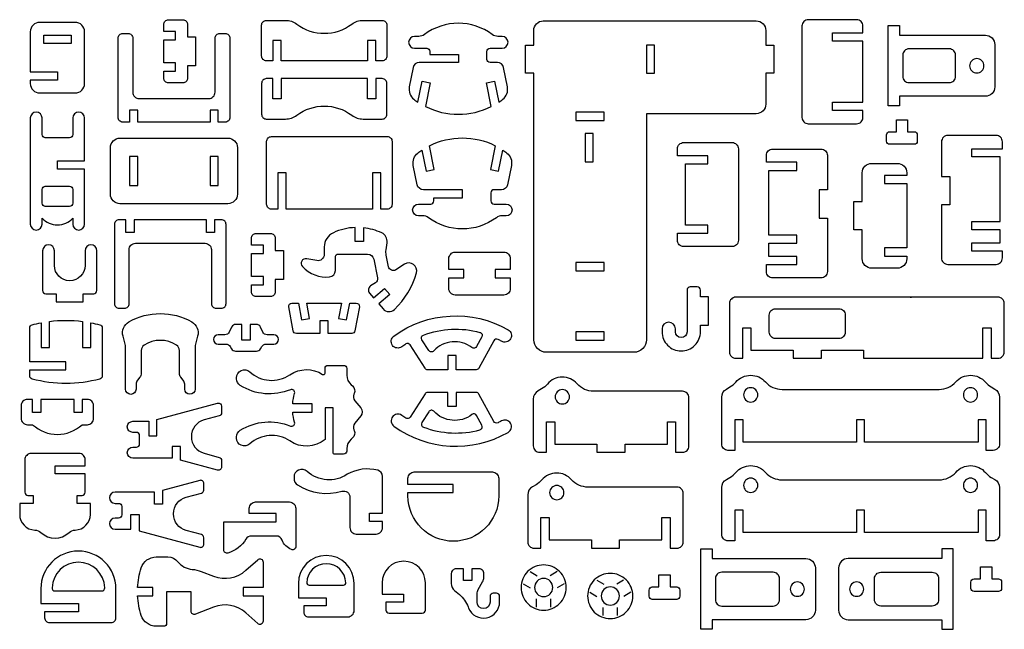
# Model space of a CAD drawing. Extents: x 663.6 to 678.7, y 13.3 to 32.2.
# Tile 1 of 2: x 663.7 to 678.7, y 13.3 to 22.7. Entities that reach past the tile are written whole.
import ezdxf

# ---------------------------------------------------------------- set-up
doc = ezdxf.new("R2010")
doc.units = 0
doc.header["$MEASUREMENT"] = 0
doc.layers.add('KONTUR', color=20, linetype='CONTINUOUS')

msp = doc.modelspace()

# ---------------------------------------------------------------- linework, layer by layer
at = {"layer": 'KONTUR'}
for points in [[(663.97, 21.533), (664.511, 21.533, 0.414214), (664.655, 21.677), (664.655, 22.468, 0.414214), (664.511, 22.612), (663.97, 22.612, 0.414214), (663.826, 22.468), (663.826, 21.855), (664.241, 21.855), (664.241, 21.73), (663.826, 21.73), (663.826, 21.677, 0.414214)], [(666.047, 21.993), (665.867, 21.993), (665.867, 22.346), (666.047, 22.346), (666.047, 22.471), (665.867, 22.471), (665.867, 22.579, -0.414214), (665.939, 22.651), (666.156, 22.651, -0.414214), (666.228, 22.579), (666.228, 22.392), (666.353, 22.392), (666.353, 21.947), (666.228, 21.947), (666.228, 21.76, -0.414214), (666.156, 21.688), (665.939, 21.688, -0.414214), (665.867, 21.76), (665.867, 21.868), (666.047, 21.868)], [(667.433, 22.643), (667.725, 22.643, -0.16263), (667.899, 22.585, 0.334097), (668.739, 22.585, -0.16263), (668.913, 22.643), (669.205, 22.643, -0.414214), (669.277, 22.571), (669.277, 22.098, -0.414214), (669.205, 22.025), (669.105, 22.025), (669.105, 22.334), (668.98, 22.334), (668.98, 22.025), (667.658, 22.025), (667.658, 22.334), (667.533, 22.334), (667.533, 22.025), (667.433, 22.025, -0.414214), (667.361, 22.098), (667.361, 22.571, -0.414214)], [(670.871, 21.327), (670.798, 21.687), (670.92, 21.712), (670.985, 21.393, 0.016944), (671.046, 21.437, 0.286808), (671.118, 21.628), (671.059, 21.921, 0.357001), (670.965, 21.998), (670.852, 21.998, -0.414214), (670.804, 22.046), (670.804, 22.17, -0.414214), (670.852, 22.218), (671.038, 22.218, 1), (671.038, 22.397), (670.973, 22.397, -0.161246), (670.887, 22.426, 0.331101), (669.849, 22.426, -0.161246), (669.763, 22.397), (669.698, 22.397, 1), (669.698, 22.218), (669.884, 22.218, -0.414214), (669.932, 22.17), (669.932, 22.123), (670.368, 22.123), (670.368, 21.998), (669.771, 21.998, 0.357001), (669.677, 21.921), (669.618, 21.628, 0.286808), (669.69, 21.437, 0.016944), (669.751, 21.393), (669.816, 21.712), (669.938, 21.687), (669.865, 21.327, 0.237707)], [(673.243, 17.764, -0.414214), (673.051, 17.572), (671.714, 17.572, -0.414214), (671.521, 17.764), (671.521, 21.834), (671.396, 21.834), (671.396, 22.266), (671.521, 22.266), (671.521, 22.49, -0.414214), (671.666, 22.634), (674.922, 22.634, -0.414214), (675.067, 22.49), (675.067, 22.266), (675.192, 22.266), (675.192, 21.834), (675.067, 21.834), (675.067, 21.361, -0.414214), (674.922, 21.217), (673.243, 21.217)], [(676.426, 21.391), (676.551, 21.391), (676.551, 22.325), (676.426, 22.325), (676.085, 22.325), (676.085, 22.45), (676.551, 22.45), (676.551, 22.557, 0.414214), (676.455, 22.653), (675.716, 22.653, 0.414214), (675.62, 22.557), (675.62, 21.159, 0.414214), (675.716, 21.063), (676.455, 21.063, 0.414214), (676.551, 21.159), (676.551, 21.266), (676.085, 21.266), (676.085, 21.391)], [(665.24, 21.088, -0.414214), (665.168, 21.16), (665.168, 22.37, -0.414214), (665.24, 22.442), (665.32, 22.442, -0.414214), (665.392, 22.37), (665.392, 21.545, 0.414214), (665.488, 21.449), (666.554, 21.449, 0.414214), (666.65, 21.545), (666.65, 22.37, -0.414214), (666.722, 22.442), (666.803, 22.442, -0.414214), (666.875, 22.37), (666.875, 21.16, -0.414214), (666.803, 21.088), (666.699, 21.088), (666.699, 21.269), (666.574, 21.269), (666.574, 21.088), (665.469, 21.088), (665.469, 21.269), (665.344, 21.269), (665.344, 21.088)], [(678.423, 21.482), (677.109, 21.482), (677.109, 21.335), (676.937, 21.335), (676.937, 22.563), (677.109, 22.563), (677.109, 22.416), (678.423, 22.416, -0.414214), (678.568, 22.272), (678.568, 21.626, -0.414214)], [(677.967, 21.787), (677.967, 22.111, 0.414214), (677.871, 22.207), (677.255, 22.207, 0.414214), (677.159, 22.111), (677.159, 21.787, 0.414214), (677.255, 21.691), (677.871, 21.691, 0.414214)], [(678.292, 22.058, 0.414214), (678.183, 21.949, 0.414214), (678.292, 21.84, 0.414214), (678.401, 21.949, 0.414214)], [(667.433, 21.135), (667.725, 21.135, 0.16263), (667.899, 21.193, -0.334097), (668.739, 21.193, 0.16263), (668.913, 21.135), (669.205, 21.135, 0.414214), (669.277, 21.207), (669.277, 21.68, 0.414214), (669.205, 21.752), (669.105, 21.752), (669.105, 21.443), (668.98, 21.443), (668.98, 21.752), (667.658, 21.752), (667.658, 21.443), (667.533, 21.443), (667.533, 21.752), (667.433, 21.752, 0.414214), (667.361, 21.68), (667.361, 21.207, 0.414214)], [(664.475, 21.151), (664.475, 20.897, -0.414214), (664.427, 20.849), (664.054, 20.849, -0.414214), (664.006, 20.897), (664.006, 21.151, 1), (663.826, 21.151), (663.826, 19.529, 1), (664.006, 19.529), (664.006, 19.619, 0.435619), (664.475, 19.619), (664.475, 19.529, 1), (664.655, 19.529), (664.655, 20.369), (664.241, 20.369), (664.241, 20.494), (664.655, 20.494), (664.655, 21.151, 1)], [(676.962, 20.941), (677.063, 20.941), (677.063, 21.124), (677.235, 21.124), (677.235, 20.941), (677.335, 20.941, -0.414214), (677.383, 20.892), (677.383, 20.797, -0.414214), (677.335, 20.749), (676.962, 20.749, -0.414214), (676.914, 20.797), (676.914, 20.892, -0.414214)], [(665.051, 20.699, -0.414214), (665.195, 20.843), (666.847, 20.843, -0.414214), (666.991, 20.699), (666.991, 19.986, -0.414214), (666.847, 19.842), (665.195, 19.842, -0.414214), (665.051, 19.986)], [(667.61, 20.313), (667.61, 19.759), (667.51, 19.759, -0.414214), (667.438, 19.831), (667.438, 20.795, -0.414214), (667.51, 20.867), (669.282, 20.867, -0.414214), (669.355, 20.795), (669.355, 19.831, -0.414214), (669.282, 19.759), (669.183, 19.759), (669.183, 20.313), (669.058, 20.313), (669.058, 19.759), (667.735, 19.759), (667.735, 20.313)], [(670.932, 20.727), (670.859, 20.366), (670.982, 20.341), (671.046, 20.66, -0.016944), (671.108, 20.616, -0.286808), (671.179, 20.426), (671.12, 20.132, -0.357001), (671.026, 20.055), (670.913, 20.055, 0.414214), (670.865, 20.007), (670.865, 19.883, 0.414214), (670.913, 19.835), (671.1, 19.835, -1), (671.1, 19.656), (671.035, 19.656, 0.161246), (670.949, 19.628, -0.331101), (669.91, 19.628, 0.161246), (669.824, 19.656), (669.759, 19.656, -1), (669.759, 19.835), (669.945, 19.835, 0.414214), (669.994, 19.883), (669.994, 19.93), (670.429, 19.93), (670.429, 20.055), (669.833, 20.055, -0.357001), (669.738, 20.132), (669.679, 20.426, -0.286808), (669.751, 20.616, -0.016944), (669.812, 20.66), (669.877, 20.341), (669.999, 20.366), (669.927, 20.727, -0.237707)], [(673.967, 19.514), (673.842, 19.514), (673.842, 20.449), (673.967, 20.449), (674.183, 20.449), (674.183, 20.574), (673.717, 20.574), (673.717, 20.68, -0.414214), (673.813, 20.776), (674.552, 20.776, -0.414214), (674.649, 20.68), (674.649, 19.283, -0.414214), (674.552, 19.187), (673.813, 19.187, -0.414214), (673.717, 19.283), (673.717, 19.389), (674.183, 19.389), (674.183, 19.514)], [(678.218, 19.444), (678.218, 19.569), (678.648, 19.569), (678.648, 20.557), (678.434, 20.557), (678.218, 20.557), (678.218, 20.682), (678.684, 20.682), (678.684, 20.788, 0.414214), (678.588, 20.884), (677.849, 20.884, 0.414214), (677.753, 20.788), (677.753, 20.258), (677.878, 20.258), (677.878, 19.826), (677.753, 19.826), (677.753, 19.012, 0.414214), (677.849, 18.915), (678.588, 18.915, 0.414214), (678.684, 19.012), (678.684, 19.118), (678.218, 19.118), (678.218, 19.243), (678.434, 19.243), (678.648, 19.243), (678.648, 19.444)], [(675.542, 19.237), (675.542, 19.362), (675.112, 19.362), (675.112, 20.349), (675.326, 20.349), (675.542, 20.349), (675.542, 20.474), (675.076, 20.474), (675.076, 20.581, -0.414214), (675.172, 20.677), (675.911, 20.677, -0.414214), (676.008, 20.581), (676.008, 20.051), (675.883, 20.051), (675.883, 19.619), (676.008, 19.619), (676.008, 18.804, -0.414214), (675.911, 18.708), (675.172, 18.708, -0.414214), (675.076, 18.804), (675.076, 18.911), (675.542, 18.911), (675.542, 19.036), (675.326, 19.036), (675.112, 19.036), (675.112, 19.237)], [(676.54, 20.313, -0.414214), (676.685, 20.457), (677.078, 20.457, -0.414214), (677.222, 20.313), (677.222, 20.274), (676.881, 20.274), (676.881, 20.149), (677.222, 20.149), (677.222, 19.165), (676.881, 19.165), (676.881, 19.04), (677.222, 19.04), (677.222, 19.001, -0.414214), (677.078, 18.856), (676.685, 18.856, -0.414214), (676.54, 19.001), (676.54, 19.441), (676.415, 19.441), (676.415, 19.873), (676.54, 19.873)], [(664.054, 19.801, -0.414214), (664.006, 19.849), (664.006, 20.059, -0.414214), (664.054, 20.107), (664.427, 20.107, -0.414214), (664.475, 20.059), (664.475, 19.849, -0.414214), (664.427, 19.801)], [(665.183, 19.597, 0.414214), (665.111, 19.525), (665.111, 18.316, 0.414214), (665.183, 18.244), (665.264, 18.244, 0.414214), (665.336, 18.316), (665.336, 19.14, -0.414214), (665.432, 19.236), (666.498, 19.236, -0.414214), (666.594, 19.14), (666.594, 18.316, 0.414214), (666.666, 18.244), (666.746, 18.244, 0.414214), (666.818, 18.316), (666.818, 19.525, 0.414214), (666.746, 19.597), (666.642, 19.597), (666.642, 19.402), (666.517, 19.402), (666.517, 19.597), (665.412, 19.597), (665.412, 19.402), (665.287, 19.402), (665.287, 19.597)], [(669.278, 19.246, 0.327736), (669.196, 19.396, 0.082502), (668.918, 19.473), (668.918, 19.262), (668.793, 19.262), (668.793, 19.478, 0.098873), (668.458, 19.398, 0.293434), (668.317, 19.18), (668.317, 19.066, -0.470319), (668.203, 18.972), (668.05, 19.001, 0.725517), (667.984, 18.881, 0.232505), (668.401, 18.723, 0.386628), (668.488, 18.819), (668.488, 19.024, -0.414214), (668.536, 19.072), (668.981, 19.072, -0.356602), (669.075, 18.995), (669.133, 18.708, -0.310333), (669.101, 18.633), (669.026, 18.585, 0.45464), (669.01, 18.477), (669.072, 18.405), (669.24, 18.547), (669.321, 18.452), (669.153, 18.31), (669.217, 18.234, 0.429009), (669.39, 18.225, 0.137809), (669.728, 18.784, 0.686905), (669.547, 18.917), (669.412, 18.831, -0.526329), (669.302, 18.877), (669.266, 19.056, -0.083534), (669.263, 19.136)], [(667.388, 18.728), (667.207, 18.728), (667.207, 19.081), (667.388, 19.081), (667.388, 19.206), (667.207, 19.206), (667.207, 19.314, -0.414214), (667.279, 19.386), (667.496, 19.386, -0.414214), (667.569, 19.314), (667.569, 19.127), (667.694, 19.127), (667.694, 18.682), (667.569, 18.682), (667.569, 18.495, -0.414214), (667.496, 18.423), (667.279, 18.423, -0.414214), (667.207, 18.495), (667.207, 18.603), (667.388, 18.603)], [(664.194, 18.899), (664.194, 19.123, 1), (664.014, 19.123), (664.014, 18.514, 0.414214), (664.062, 18.466), (664.221, 18.466), (664.221, 18.341), (664.636, 18.341), (664.636, 18.466), (664.795, 18.466, 0.414214), (664.843, 18.514), (664.843, 19.123, 1), (664.663, 19.123), (664.663, 18.899, -1)], [(671.065, 18.446), (670.319, 18.446, -0.414214), (670.223, 18.543), (670.223, 18.711), (670.453, 18.711), (670.453, 18.836), (670.223, 18.836), (670.223, 19.004, -0.414214), (670.319, 19.101), (671.065, 19.101, -0.414214), (671.161, 19.004), (671.161, 18.836), (670.931, 18.836), (670.931, 18.711), (671.161, 18.711), (671.161, 18.543, -0.414214)], [(673.685, 17.929, 1), (673.481, 17.929), (673.481, 17.885, 0.414214), (673.774, 17.592, 0.414214), (674.068, 17.885), (674.068, 17.987), (674.193, 17.987), (674.193, 18.419), (674.068, 18.419), (674.068, 18.521, 0.414214), (674.019, 18.569), (673.912, 18.569, 0.414214), (673.864, 18.521), (673.864, 17.885, -1), (673.685, 17.885)], [(675.485, 17.606), (675.485, 17.481), (675.917, 17.481), (675.917, 17.606), (676.562, 17.606), (676.562, 17.481), (677.775, 17.481), (678.385, 17.481), (678.385, 17.947), (678.51, 17.947), (678.51, 17.481), (678.616, 17.481, 0.414214), (678.712, 17.578), (678.712, 18.317, 0.414214), (678.616, 18.413), (674.609, 18.413, 0.414214), (674.512, 18.317), (674.512, 17.578, 0.414214), (674.609, 17.481), (674.715, 17.481), (674.715, 17.947), (674.84, 17.947), (674.84, 17.606)], [(668.787, 17.899, -0.361445), (668.739, 17.86), (668.378, 17.86), (668.378, 18.051), (668.253, 18.051), (668.253, 17.86), (667.892, 17.86, -0.361445), (667.844, 17.899), (667.776, 18.266, -0.469028), (667.824, 18.323), (667.923, 18.323), (667.971, 18.065), (668.094, 18.088), (668.05, 18.323), (668.581, 18.323), (668.537, 18.088), (668.66, 18.065), (668.708, 18.323), (668.807, 18.323, -0.469028), (668.855, 18.266)], [(676.185, 17.782), (675.216, 17.782, -0.414214), (675.12, 17.879), (675.12, 18.141, -0.414214), (675.216, 18.237), (676.185, 18.237, -0.414214), (676.281, 18.141), (676.281, 17.879, -0.414214)], [(663.817, 17.899), (663.817, 17.945, -0.339868), (663.852, 17.991, -0.017741), (663.992, 18.023), (663.992, 17.647), (664.117, 17.647), (664.117, 18.043, -0.063321), (664.624, 18.043), (664.624, 17.647), (664.749, 17.647), (664.749, 18.023, -0.017741), (664.889, 17.991, -0.339868), (664.924, 17.945), (664.924, 17.209, -0.339868), (664.889, 17.163, -0.130898), (663.852, 17.163, -0.339868), (663.817, 17.209), (663.817, 17.301), (664.37, 17.301), (664.37, 17.426), (663.817, 17.426)], [(665.333, 18.035, -0.267035), (666.293, 18.035, -0.33993), (666.383, 17.818), (666.345, 17.677), (666.345, 17.009, -1), (666.185, 17.009), (666.185, 17.084, 0.173888), (666.163, 17.145), (666.126, 17.19, -0.173888), (666.104, 17.251), (666.104, 17.6, 0.254451), (666.06, 17.681, 0.295226), (665.566, 17.681, 0.254451), (665.522, 17.6), (665.522, 17.251, -0.173888), (665.501, 17.19), (665.464, 17.145, 0.173888), (665.442, 17.084), (665.442, 17.009, -1), (665.281, 17.009), (665.281, 17.677), (665.243, 17.818, -0.33993)], [(669.383, 17.819, -0.296281), (671.128, 17.915, -1), (671.027, 17.74, 0.010719), (670.974, 17.768, 0.409028), (670.91, 17.748), (670.683, 17.33, -0.275451), (670.641, 17.304), (670.333, 17.304), (670.333, 17.521), (670.208, 17.521), (670.208, 17.304), (669.9, 17.304, -0.256138), (669.859, 17.327), (669.631, 17.684, 0.41701), (669.564, 17.698, 0.01351), (669.502, 17.655, -1)], [(666.88, 17.661), (666.9, 17.626, 0.267949), (666.963, 17.59), (667.283, 17.59, 0.267949), (667.345, 17.626), (667.366, 17.661, -0.267949), (667.428, 17.697), (667.548, 17.697, 1), (667.548, 17.838), (667.445, 17.838, -0.288239), (667.38, 17.879), (667.343, 17.957, 0.288239), (667.278, 17.997), (667.185, 17.997), (667.185, 17.756), (667.06, 17.756), (667.06, 17.997), (666.968, 17.997, 0.288239), (666.903, 17.957), (666.866, 17.879, -0.288239), (666.801, 17.838), (666.697, 17.838, 1), (666.697, 17.697), (666.818, 17.697, -0.267949)], [(670.698, 17.876, -0.483161), (670.728, 17.807), (670.647, 17.658, -0.46149), (670.576, 17.643, 0.387543), (669.992, 17.593, -0.491578), (669.916, 17.6), (669.811, 17.764, -0.476222), (669.835, 17.835, -0.158028)], [(668.662, 16.098), (668.662, 16.062, -0.414214), (668.614, 16.014), (668.479, 16.014, -0.414214), (668.455, 16.038), (668.455, 16.722), (668.33, 16.722), (668.33, 16.237, -0.33145), (667.793, 16.216, 0.343881), (667.179, 16.171, -0.650317), (666.978, 16.26), (666.978, 16.278, -0.258498), (667.034, 16.38, -0.242557), (667.801, 16.444, 0.631373), (667.865, 16.502, -0.05204), (667.836, 16.659), (668.134, 16.659), (668.134, 16.784), (667.836, 16.784, -0.05204), (667.865, 16.942, 0.631373), (667.801, 17, -0.242557), (667.034, 17.064, -0.258498), (666.978, 17.166), (666.978, 17.183, -0.650317), (667.179, 17.272, 0.343881), (667.793, 17.227, -0.303388), (668.293, 17.234, 0.595263), (668.33, 17.254), (668.33, 17.324, -0.414214), (668.378, 17.372), (668.614, 17.372, -0.414214), (668.662, 17.324), (668.662, 17.221, 0.222745), (668.732, 17.073), (668.751, 17.057, -0.341843), (668.776, 16.942), (668.772, 16.934, 0.29127), (668.785, 16.831), (668.877, 16.721, -0.360967), (668.877, 16.598), (668.785, 16.487, 0.29127), (668.772, 16.385), (668.776, 16.377, -0.341843), (668.751, 16.262), (668.732, 16.246, 0.222745)], [(672.486, 16.169), (672.486, 16.044), (672.918, 16.044), (672.918, 16.169), (673.563, 16.169), (673.563, 16.51), (673.688, 16.51), (673.688, 16.044), (673.795, 16.044, 0.414214), (673.891, 16.14), (673.891, 16.879, 0.414214), (673.795, 16.975), (672.436, 16.975, -0.215842), (672.183, 17.09, 0.457549), (671.729, 17.086, -0.085844), (671.641, 17.013), (671.586, 16.981, 0.267949), (671.514, 16.857), (671.514, 16.14, 0.414214), (671.61, 16.044), (671.716, 16.044), (671.716, 16.51), (671.841, 16.51), (671.841, 16.169)], [(674.489, 16.073, -0.414214), (674.393, 16.169), (674.393, 16.885, -0.267949), (674.465, 17.01), (674.519, 17.041, 0.085844), (674.608, 17.115, -0.457549), (675.062, 17.118, 0.215842), (675.315, 17.004), (677.717, 17.004, 0.215842), (677.97, 17.118, -0.457549), (678.424, 17.115, 0.085844), (678.513, 17.041), (678.567, 17.01, -0.267949), (678.639, 16.885), (678.639, 16.169, -0.414214), (678.543, 16.073), (678.437, 16.073), (678.437, 16.538), (678.312, 16.538), (678.312, 16.198), (676.578, 16.198), (676.578, 16.538), (676.453, 16.538), (676.453, 16.198), (674.72, 16.198), (674.72, 16.538), (674.595, 16.538), (674.595, 16.073)], [(674.836, 17.03, 0.414214), (674.727, 16.92, 0.414214), (674.836, 16.811, 0.414214), (674.945, 16.92, 0.414214)], [(678.196, 17.03, 0.414214), (678.087, 16.92, 0.414214), (678.196, 16.811, 0.414214), (678.305, 16.92, 0.414214)], [(669.383, 16.444, 0.296281), (671.128, 16.348, 1), (671.027, 16.523, -0.010719), (670.974, 16.495, -0.409028), (670.91, 16.515), (670.683, 16.933, 0.275451), (670.641, 16.959), (670.333, 16.959), (670.333, 16.742), (670.208, 16.742), (670.208, 16.959), (669.9, 16.959, 0.256138), (669.859, 16.936), (669.631, 16.579, -0.41701), (669.564, 16.565, -0.01351), (669.502, 16.608, 1)], [(671.957, 17.001, 0.414214), (671.848, 16.892, 0.414214), (671.957, 16.783, 0.414214), (672.067, 16.892, 0.414214)], [(663.782, 16.465), (663.861, 16.465, 0.389467), (664.619, 16.465), (664.698, 16.465, 0.414214), (664.794, 16.561), (664.794, 16.754, 0.414214), (664.698, 16.851), (664.619, 16.851), (664.619, 16.653), (664.494, 16.653), (664.494, 16.851), (663.986, 16.851), (663.986, 16.653), (663.861, 16.653), (663.861, 16.851), (663.782, 16.851, 0.414214), (663.686, 16.754), (663.686, 16.561, 0.414214)], [(665.636, 16.518), (665.636, 16.293), (665.761, 16.293), (665.761, 16.545), (666.689, 16.793, -0.493145), (666.749, 16.747), (666.749, 16.647, -0.339454), (666.714, 16.6), (666.483, 16.538, 0.767327), (666.483, 16.028), (666.714, 15.966, -0.339454), (666.749, 15.919), (666.749, 15.819, -0.493145), (666.689, 15.772), (666.12, 15.925), (666.12, 16.134), (665.995, 16.134), (665.995, 15.952), (665.394, 15.952, -1), (665.394, 16.123), (665.448, 16.123, 0.414214), (665.496, 16.171), (665.496, 16.299, 0.414214), (665.448, 16.347), (665.394, 16.347, -1), (665.394, 16.518)], [(670.698, 16.387, 0.483161), (670.728, 16.456), (670.647, 16.605, 0.46149), (670.576, 16.62, -0.387543), (669.992, 16.67, 0.491578), (669.916, 16.663), (669.811, 16.499, 0.476222), (669.835, 16.428, 0.158028)], [(663.988, 14.817, 0.390295), (664.419, 14.817, -0.179271), (664.512, 14.855, 0.404093), (664.744, 15.095), (664.744, 15.26), (664.54, 15.26), (664.54, 15.385), (664.617, 15.385, 0.414214), (664.665, 15.433), (664.665, 15.713), (664.204, 15.713), (664.204, 15.838), (664.665, 15.838), (664.665, 15.928, 0.414214), (664.569, 16.025), (663.839, 16.025, 0.414214), (663.742, 15.928), (663.742, 15.433, 0.414214), (663.79, 15.385), (663.867, 15.385), (663.867, 15.26), (663.663, 15.26), (663.663, 15.095, 0.404093), (663.895, 14.855, -0.179271)], [(674.489, 14.691, -0.414214), (674.393, 14.788), (674.393, 15.504, -0.267949), (674.465, 15.629), (674.519, 15.66, 0.085844), (674.608, 15.734, -0.457549), (675.062, 15.737, 0.215842), (675.315, 15.623), (677.717, 15.623, 0.215842), (677.97, 15.737, -0.457549), (678.424, 15.734, 0.085844), (678.513, 15.66), (678.567, 15.629, -0.267949), (678.639, 15.504), (678.639, 14.788, -0.414214), (678.543, 14.691), (678.437, 14.691), (678.437, 15.157), (678.312, 15.157), (678.312, 14.816), (676.578, 14.816), (676.578, 15.157), (676.453, 15.157), (676.453, 14.816), (674.72, 14.816), (674.72, 15.157), (674.595, 15.157), (674.595, 14.691)], [(669.112, 14.795, 0.414214), (669.208, 14.892), (669.208, 14.988), (669.012, 14.988), (669.012, 15.113), (669.208, 15.113), (669.208, 15.676, 0.342082), (669.136, 15.769, 0.194861), (668.67, 15.707, -0.343881), (668.056, 15.752, 0.650317), (667.856, 15.663), (667.856, 15.646, 0.258498), (667.912, 15.544, 0.212615), (668.588, 15.448, -0.498511), (668.711, 15.356), (668.711, 14.892, 0.414214), (668.807, 14.795)], [(670.291, 15.428), (670.291, 15.553), (669.598, 15.553), (669.598, 15.646, -0.414214), (669.694, 15.743), (670.888, 15.743, -0.414214), (670.985, 15.646), (670.985, 15.378, -1), (669.598, 15.378), (669.598, 15.428)], [(672.401, 14.704), (672.401, 14.579), (672.833, 14.579), (672.833, 14.704), (673.478, 14.704), (673.478, 15.045), (673.603, 15.045), (673.603, 14.579), (673.709, 14.579, 0.414214), (673.805, 14.675), (673.805, 15.414, 0.414214), (673.709, 15.511), (672.35, 15.511, -0.215842), (672.097, 15.625, 0.457549), (671.643, 15.621, -0.085844), (671.555, 15.548), (671.5, 15.517, 0.267949), (671.428, 15.392), (671.428, 14.675, 0.414214), (671.524, 14.579), (671.631, 14.579), (671.631, 15.045), (671.756, 15.045), (671.756, 14.704)], [(665.364, 14.868), (665.364, 15.093), (665.489, 15.093), (665.489, 14.841), (666.416, 14.593, 0.493145), (666.477, 14.639), (666.477, 14.739, 0.339454), (666.441, 14.786), (666.21, 14.848, -0.767327), (666.21, 15.358), (666.441, 15.42, 0.339454), (666.477, 15.467), (666.477, 15.567, 0.493145), (666.416, 15.614), (665.847, 15.461), (665.847, 15.252), (665.722, 15.252), (665.722, 15.434), (665.121, 15.434, 1), (665.121, 15.263), (665.175, 15.263, -0.414214), (665.224, 15.215), (665.224, 15.087, -0.414214), (665.175, 15.039), (665.121, 15.039, 1), (665.121, 14.868)], [(671.872, 15.536, 0.414214), (671.763, 15.427, 0.414214), (671.872, 15.318, 0.414214), (671.981, 15.427, 0.414214)], [(674.836, 15.648, 0.414214), (674.727, 15.539, 0.414214), (674.836, 15.43, 0.414214), (674.945, 15.539, 0.414214)], [(678.196, 15.648, 0.414214), (678.087, 15.539, 0.414214), (678.196, 15.43, 0.414214), (678.305, 15.539, 0.414214)], [(667.883, 14.603, -0.523785), (667.818, 14.558, -0.215477), (667.674, 14.702, 0.311559), (667.584, 14.764), (667.205, 14.764, 0.26463), (667.122, 14.717, -0.192172), (666.845, 14.504, -0.49737), (666.784, 14.55), (666.784, 14.982), (667.581, 14.982), (667.581, 15.107), (667.173, 15.107), (667.173, 15.188, -0.414214), (667.269, 15.284), (667.787, 15.284, -0.414214), (667.883, 15.188)], [(664.045, 13.513, 0.414214), (664.117, 13.441), (665.062, 13.441, 0.414214), (665.134, 13.513), (665.134, 13.961, 1), (663.987, 13.961), (663.987, 13.733), (664.56, 13.733), (664.56, 13.608), (664.045, 13.608)], [(667.923, 13.822), (668.349, 13.822), (668.349, 13.697), (668.004, 13.697), (668.004, 13.602, 0.414214), (668.076, 13.53), (668.679, 13.53, 0.414214), (668.775, 13.626), (668.775, 14.041, 1), (667.923, 14.041)], [(675.68, 13.486), (674.247, 13.486), (674.247, 13.339), (674.075, 13.339), (674.075, 14.567), (674.247, 14.567), (674.247, 14.421), (675.68, 14.421, -0.414214), (675.825, 14.276), (675.825, 13.63, -0.414214)], [(676.325, 13.486), (677.758, 13.486), (677.758, 13.339), (677.93, 13.339), (677.93, 14.567), (677.758, 14.567), (677.758, 14.421), (676.325, 14.421, 0.414214), (676.18, 14.276), (676.18, 13.63, 0.414214)], [(664.158, 13.974, 0.4236), (664.206, 13.925), (664.915, 13.925, 0.4236), (664.963, 13.974, 0.968558)], [(667.384, 13.977), (667.081, 13.977), (667.081, 13.852), (667.384, 13.852), (667.384, 13.462, -0.647905), (667.304, 13.426), (667.121, 13.589, 0.282198), (666.627, 13.678), (666.35, 13.57, -0.527677), (666.284, 13.615), (666.284, 13.914), (665.909, 13.914), (665.909, 13.433, -0.414214), (665.861, 13.385), (665.75, 13.385, -0.324633), (665.522, 13.55, -0.065576), (665.465, 13.852), (665.696, 13.852), (665.696, 13.977), (665.465, 13.977, -0.065576), (665.522, 14.278, -0.324633), (665.75, 14.444), (665.929, 14.444, -0.228179), (666.08, 14.372, 0.208491), (666.301, 14.255, -0.074187), (666.439, 14.223), (666.627, 14.15, 0.282198), (667.121, 14.24), (667.304, 14.402, -0.647905), (667.384, 14.367)], [(668.05, 14.051, 0.4236), (668.086, 14.014), (668.613, 14.014, 0.4236), (668.648, 14.051, 0.968558)], [(669.201, 13.877), (669.532, 13.877), (669.532, 13.752), (669.26, 13.752), (669.26, 13.633, 0.414214), (669.308, 13.585), (669.816, 13.585, 0.414214), (669.864, 13.633), (669.864, 14.047, 1), (669.201, 14.047)], [(671.672, 14.323, 0.414214), (671.326, 13.977, 0.414214), (671.672, 13.632, 0.414214), (672.017, 13.977, 0.414214)], [(670.518, 13.682), (670.525, 13.664, 0.825341), (670.999, 13.755), (670.999, 13.842, 0.414214), (670.95, 13.89), (670.901, 13.89, 0.414214), (670.853, 13.842), (670.853, 13.755, -1), (670.654, 13.755), (670.654, 13.877, -0.131652), (670.673, 13.949), (670.739, 14.063, 0.131652), (670.758, 14.136), (670.758, 14.19, 0.414214), (670.686, 14.262), (670.572, 14.262), (670.572, 14.086), (670.447, 14.086), (670.447, 14.262), (670.332, 14.262, 0.414214), (670.26, 14.19), (670.26, 14.041, 0.220517), (670.311, 13.93), (670.383, 13.869, -0.122252)], [(672.69, 14.194, 0.414214), (672.344, 13.848, 0.414214), (672.69, 13.502, 0.414214), (673.035, 13.848, 0.414214)], [(673.332, 13.987), (673.433, 13.987), (673.433, 14.17), (673.604, 14.17), (673.604, 13.987), (673.705, 13.987, -0.414214), (673.753, 13.939), (673.753, 13.844, -0.414214), (673.705, 13.795), (673.332, 13.795, -0.414214), (673.284, 13.844), (673.284, 13.939, -0.414214)], [(675.276, 13.791), (675.276, 14.115, 0.414214), (675.18, 14.211), (674.393, 14.211, 0.414214), (674.297, 14.115), (674.297, 13.791, 0.414214), (674.393, 13.695), (675.18, 13.695, 0.414214)], [(676.729, 13.791), (676.729, 14.115, -0.414214), (676.825, 14.211), (677.612, 14.211, -0.414214), (677.708, 14.115), (677.708, 13.791, -0.414214), (677.612, 13.695), (676.825, 13.695, -0.414214)], [(678.25, 14.108), (678.351, 14.108), (678.351, 14.291), (678.523, 14.291), (678.523, 14.108), (678.623, 14.108, -0.414214), (678.671, 14.059), (678.671, 13.964, -0.414214), (678.623, 13.916), (678.25, 13.916, -0.414214), (678.202, 13.964), (678.202, 14.059, -0.414214)], [(671.672, 14.116, 0.414214), (671.533, 13.977, 0.414214), (671.672, 13.838, 0.414214), (671.811, 13.977, 0.414214)], [(675.549, 14.062, 0.414214), (675.44, 13.953, 0.414214), (675.549, 13.844, 0.414214), (675.658, 13.953, 0.414214)], [(676.456, 14.062, 0.414214), (676.347, 13.953, 0.414214), (676.456, 13.844, 0.414214), (676.565, 13.953, 0.414214)], [(672.69, 13.987, 0.414214), (672.551, 13.848, 0.414214), (672.69, 13.709, 0.414214), (672.829, 13.848, 0.414214)]]:
    msp.add_lwpolyline(points, format="xyb", close=True, dxfattribs=at)
for points in [[(664.033, 22.415), (664.448, 22.415), (664.448, 22.29), (664.033, 22.29)], [(673.243, 22.266), (673.243, 21.834), (673.368, 21.834), (673.368, 22.266)], [(672.166, 21.115), (672.598, 21.115), (672.598, 21.24), (672.166, 21.24)], [(672.304, 20.913), (672.304, 20.481), (672.429, 20.481), (672.429, 20.913)], [(665.469, 20.565), (665.344, 20.565), (665.344, 20.12), (665.469, 20.12)], [(666.699, 20.565), (666.574, 20.565), (666.574, 20.12), (666.699, 20.12)], [(672.166, 18.818), (672.598, 18.818), (672.598, 18.943), (672.166, 18.943)], [(672.166, 17.758), (672.598, 17.758), (672.598, 17.883), (672.166, 17.883)]]:
    msp.add_lwpolyline(points, close=True, dxfattribs=at)
for points in [[(677.273, 18.413, 0.014798), (677.293, 18.413)], [(666.104, 17.6, 0.254451), (666.06, 17.681)]]:
    msp.add_lwpolyline(points, format="xyb", dxfattribs=at)
for points in [[(671.467, 14.22), (671.574, 14.158)], [(671.876, 14.22), (671.77, 14.158)], [(671.359, 14.033), (671.466, 13.972)], [(671.984, 14.033), (671.878, 13.972)], [(672.485, 14.091), (672.592, 14.029)], [(672.894, 14.091), (672.788, 14.029)], [(672.377, 13.904), (672.484, 13.842)], [(673.002, 13.904), (672.896, 13.842)], [(671.564, 13.679), (671.564, 13.802)], [(671.78, 13.679), (671.78, 13.802)], [(672.582, 13.549), (672.582, 13.672)], [(672.798, 13.549), (672.798, 13.672)]]:
    msp.add_lwpolyline(points, dxfattribs=at)

doc.saveas('drawing.dxf')
